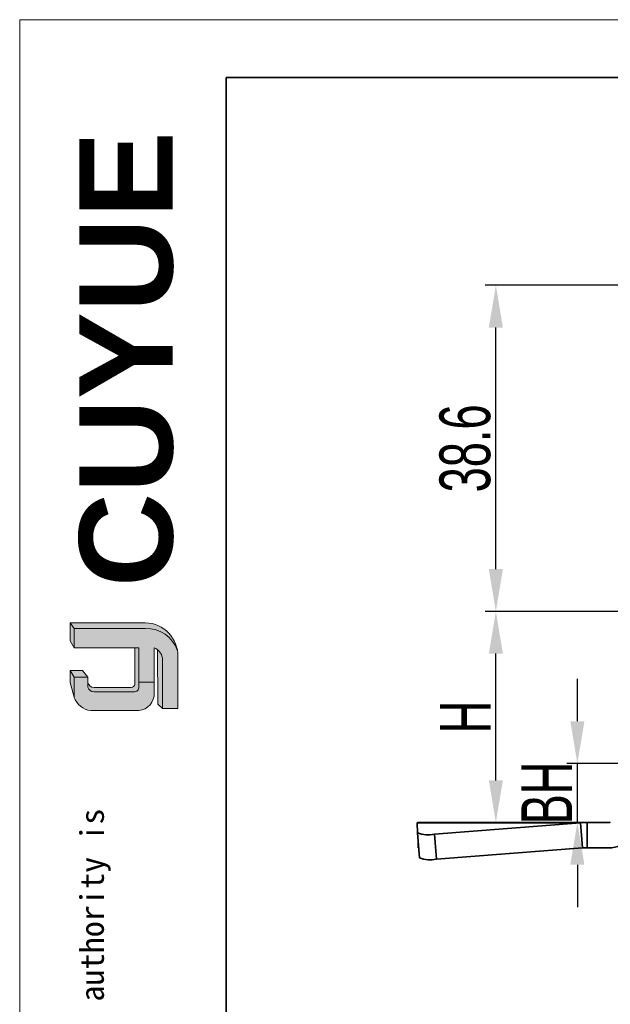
# Model space of a CAD drawing. Header units: millimetres. Extents: x 2555 to 2962, y 1588 to 1875.
# Tile 2 of 11: x 2555 to 2624, y 1759 to 1875. Entities that reach past the tile are written whole.
import ezdxf

# ---------------------------------------------------------------- set-up
doc = ezdxf.new("R2010")
doc.units = ezdxf.units.MM
for name, color, linetype, lineweight in [('0007', 7, 'Continuous', 5), ('实线层', 7, 'Continuous', 25), ('尺寸线层', 3, 'Continuous', 18), ('粗实线层', 7, 'Continuous', 35), ('细实线层', 3, 'Continuous', 18)]:
    doc.layers.add(name, color=color, linetype=linetype, lineweight=lineweight)
doc.styles.add('ARIAL', font='arial.ttf')
doc.styles.get("Standard").update_dxf_attribs({"font": 'arial.ttf'})
doc.styles.add('标准', font='txt', dxfattribs={"width": 0.667})
doc.dimstyles.new('对齐', dxfattribs={"dimtxt": 3, "dimasz": 2.5, "dimexe": 1.25, "dimexo": 0.625, "dimtad": 1, "dimdsep": 46, "dimtxsty": '标准', "dimcen": 2.5, "dimclrd": 3, "dimclre": 3, "dimclrt": 3, "dimadec": 0, "dimazin": 0, "dimtfac": 1, "dimtmove": 0, "dimatfit": 3, "dimfxl": 1, "dimarcsym": 0})

# ---------------------------------------------------------------- blocks, each defined once
blk = doc.blocks.new('*D29')
at = {"layer": 'Defpoints', "color": 0, "transparency": 16777216}
for p in [(2620.478819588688, 1787.45369340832), (2631.67993295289, 1787.45369340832), (2621.638168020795, 1780.45369340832)]:
    blk.add_point(p, dxfattribs=at)
at = {"layer": '尺寸线层', "color": 3, "linetype": 'Continuous', "lineweight": -2, "transparency": 16777216}
for p, q in [((2620.478819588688, 1792.45369340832), (2620.478819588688, 1797.45369340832)), ((2631.05493295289, 1787.45369340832), (2619.228819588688, 1787.45369340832)), ((2620.478819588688, 1780.45369340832), (2620.478819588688, 1787.45369340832)), ((2621.013168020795, 1780.45369340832), (2619.228819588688, 1780.45369340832)), ((2620.478819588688, 1775.45369340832), (2620.478819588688, 1770.45369340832))]:
    blk.add_line(p, q, dxfattribs=at)
at = {"layer": '尺寸线层', "color": 3, "transparency": 16777216}
for points in [[(2619.645486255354, 1792.45369340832), (2621.312152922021, 1792.45369340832), (2620.478819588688, 1787.45369340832)], [(2619.645486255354, 1775.45369340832), (2621.312152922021, 1775.45369340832), (2620.478819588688, 1780.45369340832)]]:
    blk.add_solid(points, dxfattribs=at)
at = {"layer": '尺寸线层', "color": 3, "transparency": 16777216, "insert": (2616.853819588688, 1783.953693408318), "char_height": 6, "attachment_point": 5, "rotation": 90, "style": '标准'}
blk.add_mtext('BH', dxfattribs=at)
blk = doc.blocks.new('*D30')
at = {"layer": 'Defpoints', "color": 0, "transparency": 16777216}
for p in [(2610.83867583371, 1805.45369340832), (2630.538168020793, 1805.45369340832), (2614.938665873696, 1780.45369340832)]:
    blk.add_point(p, dxfattribs=at)
at = {"layer": '尺寸线层', "color": 3, "linetype": 'Continuous', "lineweight": -2, "transparency": 16777216}
for p, q in [((2629.913168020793, 1805.45369340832), (2609.58867583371, 1805.45369340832)), ((2610.83867583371, 1785.45369340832), (2610.83867583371, 1800.45369340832)), ((2614.313665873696, 1780.45369340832), (2609.58867583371, 1780.45369340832))]:
    blk.add_line(p, q, dxfattribs=at)
at = {"layer": '尺寸线层', "color": 3, "transparency": 16777216}
for points in [[(2610.005342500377, 1800.45369340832), (2611.672009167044, 1800.45369340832), (2610.83867583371, 1805.45369340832)], [(2610.005342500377, 1785.45369340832), (2611.672009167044, 1785.45369340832), (2610.83867583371, 1780.45369340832)]]:
    blk.add_solid(points, dxfattribs=at)
at = {"layer": '尺寸线层', "color": 3, "transparency": 16777216, "insert": (2607.21367583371, 1792.953693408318), "char_height": 6, "attachment_point": 5, "rotation": 90, "style": '标准'}
blk.add_mtext('H', dxfattribs=at)
blk = doc.blocks.new('*D20')
at = {"layer": 'Defpoints', "color": 0, "transparency": 16777216}
for p in [(2610.838675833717, 1844.053693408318), (2636.148278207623, 1844.053693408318), (2630.538168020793, 1805.45369340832)]:
    blk.add_point(p, dxfattribs=at)
at = {"layer": '尺寸线层', "color": 3, "linetype": 'Continuous', "lineweight": -2, "transparency": 16777216}
for p, q in [((2635.523278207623, 1844.053693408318), (2609.588675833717, 1844.053693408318)), ((2610.838675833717, 1810.45369340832), (2610.838675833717, 1839.053693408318)), ((2629.913168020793, 1805.45369340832), (2609.588675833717, 1805.45369340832))]:
    blk.add_line(p, q, dxfattribs=at)
at = {"layer": '尺寸线层', "color": 3, "transparency": 16777216}
for points in [[(2610.005342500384, 1839.053693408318), (2611.672009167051, 1839.053693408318), (2610.838675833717, 1844.053693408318)], [(2610.005342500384, 1810.45369340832), (2611.672009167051, 1810.45369340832), (2610.838675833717, 1805.45369340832)]]:
    blk.add_solid(points, dxfattribs=at)
at = {"layer": '尺寸线层', "color": 3, "transparency": 16777216, "insert": (2607.213675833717, 1824.753693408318), "char_height": 6, "attachment_point": 5, "rotation": 90, "style": '标准'}
blk.add_mtext('38.6', dxfattribs=at)

msp = doc.modelspace()

# ---------------------------------------------------------------- hatches: boundary and pattern name
at = {"layer": '实线层'}
h = msp.add_hatch(color=251, dxfattribs=at)
edge = h.paths.add_edge_path(flags=0)
edge.add_line((2560.486033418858, 1804.10434950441), (2560.964752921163, 1803.427590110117))
edge.add_line((2560.964752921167, 1803.427590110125), (2569.403960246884, 1803.427590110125))
edge.add_arc((2569.552935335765, 1799.608058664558), 3.822435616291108, 18.258457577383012, 92.23360366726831, ccw=False)
edge.add_arc((2569.300850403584, 1800.172305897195), 3.933395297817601, 9.265836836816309, 88.49787900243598)
edge.add_line((2569.403960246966, 1804.10434950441), (2560.48603341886, 1804.10434950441))
h = msp.add_hatch(color=254, dxfattribs=at)
h.paths.add_polyline_path([(2560.486033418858, 1797.017998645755), (2560.964752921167, 1795.298865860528), (2560.964752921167, 1797.662570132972), (2560.486033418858, 1798.475503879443)], flags=0)
h.paths.add_polyline_path([(2560.964752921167, 1801.124826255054), (2560.964752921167, 1803.427590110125), (2560.486033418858, 1804.10434950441), (2560.486033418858, 1801.973670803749)], flags=0)
h = msp.add_hatch(color=251, dxfattribs=at)
edge = h.paths.add_edge_path(flags=0)
edge.add_line((2567.708133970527, 1796.457312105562), (2563.306028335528, 1796.457312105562))
edge.add_arc((2563.304457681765, 1797.209547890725), 0.7522374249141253, 193.8962338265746, 270.1196323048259, ccw=False)
edge.add_line((2562.574236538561, 1797.028887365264), (2562.574236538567, 1796.486405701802))
edge.add_arc((2563.304457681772, 1796.66706622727), 0.7522374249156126, 193.8962338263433, 270.1196323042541)
edge.add_line((2563.306028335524, 1795.914830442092), (2568.03541449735, 1795.9148304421))
edge.add_arc((2568.0576275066, 1796.458375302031), 0.5439985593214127, 267.659799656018, 364.9883187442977)
edge.add_line((2568.599565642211, 1796.505677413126), (2568.599565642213, 1801.124826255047))
edge.add_line((2568.599565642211, 1801.124826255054), (2568.141622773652, 1801.124826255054))
edge.add_line((2568.14162277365, 1801.124826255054), (2568.14162277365, 1796.804495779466))
edge.add_arc((2567.721591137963, 1796.884725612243), 0.427625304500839, 268.1966309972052, 349.18624476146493, ccw=False)
h = msp.add_hatch(color=251, dxfattribs=at)
edge = h.paths.add_edge_path(flags=0)
edge.add_line((2570.854852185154, 1794.453387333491), (2571.387723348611, 1793.969194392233))
edge.add_line((2571.387723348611, 1793.969194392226), (2571.387723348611, 1799.976288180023))
edge.add_arc((2569.960219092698, 1799.756204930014), 1.444370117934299, 8.764480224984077, 53.88699480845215)
edge.add_line((2570.811501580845, 1800.923048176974), (2570.854852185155, 1794.453387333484))
msp.add_hatch(color=251, dxfattribs=at).paths.add_polyline_path([(2562.574236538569, 1797.662570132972), (2561.956547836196, 1798.475503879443), (2560.486033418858, 1798.475503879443), (2560.964752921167, 1797.662570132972)], flags=0)
h = msp.add_hatch(color=30, dxfattribs=at)
edge = h.paths.add_edge_path(flags=0)
edge.add_arc((2563.30445768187, 1796.667066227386), 0.7522374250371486, 193.8962338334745, 270.11963231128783, ccw=False)
edge.add_line((2562.574236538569, 1796.486405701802), (2562.574236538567, 1797.662570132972))
edge.add_line((2562.574236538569, 1797.662570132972), (2560.964752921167, 1797.662570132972))
edge.add_line((2560.964752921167, 1797.662570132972), (2560.964752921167, 1795.298865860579))
edge.add_arc((2563.184621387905, 1796.039496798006), 2.340160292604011, 198.4506221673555, 263.4013944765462)
edge.add_line((2562.915706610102, 1793.714838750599), (2568.599565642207, 1793.714838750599))
edge.add_arc((2568.413019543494, 1795.71724575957), 2.011077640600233, 275.3223660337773, 362.7233690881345)
edge.add_line((2570.421825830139, 1795.8127998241), (2570.421825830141, 1797.072957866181))
edge.add_line((2570.421825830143, 1797.072957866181), (2568.599565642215, 1797.072957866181))
edge.add_line((2568.599565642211, 1797.072957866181), (2568.599565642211, 1796.505677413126))
edge.add_arc((2568.0576275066, 1796.458375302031), 0.5439985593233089, -92.34020034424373, 4.988318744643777, ccw=False)
edge.add_line((2568.035414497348, 1795.914830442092), (2563.306028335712, 1795.914830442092))
at = {"layer": '尺寸线层'}
h = msp.add_hatch(color=179, dxfattribs=at)
edge = h.paths.add_edge_path(flags=0)
edge.add_line((2569.403960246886, 1803.427590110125), (2560.964752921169, 1803.427590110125))
edge.add_line((2560.964752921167, 1803.427590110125), (2560.964752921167, 1801.124826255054))
edge.add_line((2560.964752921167, 1801.124826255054), (2568.599565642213, 1801.124826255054))
edge.add_line((2568.599565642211, 1801.124826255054), (2568.599565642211, 1797.072957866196))
edge.add_line((2568.599565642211, 1797.072957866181), (2570.421825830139, 1797.072957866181))
edge.add_line((2570.421825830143, 1797.072957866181), (2570.421825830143, 1801.12482625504))
edge.add_arc((2569.960218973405, 1799.756204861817), 1.444370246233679, 8.764482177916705, 71.36184450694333, ccw=False)
edge.add_line((2571.387723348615, 1799.976288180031), (2571.387723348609, 1793.969194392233))
edge.add_line((2571.387723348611, 1793.969194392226), (2573.233679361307, 1793.969194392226))
edge.add_line((2573.233679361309, 1793.969194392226), (2573.233679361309, 1800.105559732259))
edge.add_arc((2569.300851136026, 1800.17230588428), 3.933394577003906, 359.0276957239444, 369.2658387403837)
edge.add_arc((2569.552935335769, 1799.608058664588), 3.822435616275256, 18.25845757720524, 92.23360366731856)

# ---------------------------------------------------------------- linework, layer by layer
at = {"layer": '0007'}
for p, q in [((2560.486033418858, 1804.10434950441), (2569.403960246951, 1804.10434950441)), ((2560.486033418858, 1801.973670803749), (2560.486033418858, 1804.10434950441)), ((2560.964752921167, 1803.427590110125), (2560.486033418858, 1804.10434950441)), ((2560.964752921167, 1803.427590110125), (2569.403960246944, 1803.427590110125)), ((2560.964752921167, 1801.124826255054), (2560.964752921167, 1803.427590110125)), ((2560.964752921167, 1801.124826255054), (2560.486033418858, 1801.973670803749)), ((2568.599565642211, 1801.124826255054), (2560.964752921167, 1801.124826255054)), ((2568.14162277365, 1796.804495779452), (2568.14162277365, 1801.124826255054)), ((2568.599565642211, 1796.505677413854), (2568.599565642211, 1801.124826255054)), ((2570.421825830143, 1795.812799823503), (2570.421825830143, 1801.124826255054)), ((2570.854852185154, 1794.453387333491), (2570.811501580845, 1800.923048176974)), ((2571.387723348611, 1793.969194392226), (2571.387723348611, 1799.976288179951)), ((2573.233679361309, 1793.969194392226), (2573.233679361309, 1800.105559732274)), ((2560.486033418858, 1797.017998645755), (2560.486033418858, 1798.475503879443)), ((2561.956547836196, 1798.475503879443), (2560.486033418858, 1798.475503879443)), ((2560.964752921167, 1797.662570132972), (2560.486033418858, 1798.475503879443)), ((2562.574236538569, 1797.662570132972), (2561.956547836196, 1798.475503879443)), ((2560.964752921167, 1795.298865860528), (2560.964752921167, 1797.662570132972)), ((2562.574236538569, 1797.662570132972), (2560.964752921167, 1797.662570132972)), ((2562.574236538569, 1796.486405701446), (2562.574236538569, 1797.662570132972)), ((2560.964752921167, 1795.298865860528), (2560.486033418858, 1797.017998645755)), ((2567.708133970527, 1796.457312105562), (2563.306028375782, 1796.457312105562)), ((2568.599565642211, 1797.072957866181), (2570.421825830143, 1797.072957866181)), ((2568.035414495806, 1795.914830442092), (2563.306028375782, 1795.914830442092)), ((2571.387723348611, 1793.969194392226), (2570.854852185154, 1794.453387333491)), ((2573.233679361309, 1793.969194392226), (2571.387723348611, 1793.969194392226)), ((2568.599565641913, 1793.714838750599), (2562.915706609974, 1793.714838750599))]:
    msp.add_line(p, q, dxfattribs=at)
for centre, radius, start, end in [((2569.300850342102, 1800.172305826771), 3.933395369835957, 359.02769675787, 88.4978781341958), ((2569.552935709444, 1799.608059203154), 3.822435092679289, 18.24249939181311, 92.23360957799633), ((2569.960218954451, 1799.756204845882), 1.444370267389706, 8.764482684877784, 71.36184399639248), ((2563.304457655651, 1797.209547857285), 0.7522373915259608, 193.8962318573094, 270.1196373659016), ((2563.304457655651, 1796.66706619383), 0.7522373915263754, 193.8962318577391, 270.1196373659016), ((2567.721591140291, 1796.884725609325), 0.4276253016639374, 268.1966306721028, 349.186245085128), ((2568.057627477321, 1796.458375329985), 0.5439985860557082, 267.6598026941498, 4.988315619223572), ((2563.184621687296, 1796.039497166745), 2.340160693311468, 198.4506284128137, 263.4013882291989), ((2568.413019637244, 1795.717245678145), 2.011077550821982, 275.3223635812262, 2.723371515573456)]:
    msp.add_arc(centre, radius, start, end, dxfattribs=at)
at = {"layer": '粗实线层'}
for p, q in [((2601.524687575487, 1780.405078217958), (2601.638168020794, 1780.453693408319)), ((2601.524687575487, 1780.405078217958), (2620.847589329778, 1780.405078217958)), ((2601.56908885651, 1779.246916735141), (2601.524687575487, 1780.405078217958)), ((2621.638168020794, 1780.453693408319), (2601.638168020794, 1780.453693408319)), ((2620.847589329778, 1780.405078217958), (2603.575222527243, 1779.086926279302)), ((2621.638168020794, 1780.453693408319), (2620.847589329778, 1780.405078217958)), ((2620.847589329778, 1780.405078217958), (2621.075868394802, 1777.450654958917)), ((2621.638168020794, 1780.453693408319), (2621.638168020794, 1777.453693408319)), ((2624.220789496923, 1780.453693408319), (2621.638168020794, 1780.453693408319)), ((2601.797367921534, 1776.292493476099), (2601.56908885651, 1779.246916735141)), ((2603.803501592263, 1776.132503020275), (2603.575222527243, 1779.086926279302)), ((2601.638168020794, 1777.453693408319), (2601.638168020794, 1778.352883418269)), ((2601.638168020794, 1777.453693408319), (2601.707788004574, 1777.451850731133)), ((2621.075868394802, 1777.450654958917), (2603.803501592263, 1776.132503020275)), ((2621.075868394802, 1777.450654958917), (2621.638168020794, 1777.453693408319)), ((2624.220789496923, 1777.453693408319), (2621.638168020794, 1777.453693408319))]:
    msp.add_line(p, q, dxfattribs=at)
msp.add_lwpolyline([(2578.947600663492, 1868.644890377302), (2954.746765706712, 1868.644890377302), (2954.746765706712, 1592.744835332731), (2578.947600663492, 1592.744835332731)], close=True, dxfattribs=at)
for centre, radius, start, end in [((2624.220789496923, 1780.653693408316), 0.2000000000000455, 270, 320.0000000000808), ((2602.830582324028, 1782.407354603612), 3.402900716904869, 248.2405134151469, 282.6400368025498), ((2624.220789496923, 1780.653693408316), 3.200000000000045, 270, 320.0000000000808), ((2603.058861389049, 1779.452931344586), 3.402900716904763, 248.2405134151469, 282.6400368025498)]:
    msp.add_arc(centre, radius, start, end, dxfattribs=at)
at = {"layer": '细实线层'}
msp.add_lwpolyline([(2554.514468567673, 1875.49818313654), (2961.60005846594, 1875.49818313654), (2961.60005846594, 1587.659887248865), (2554.514468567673, 1587.659887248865)], close=True, dxfattribs=at)

# ---------------------------------------------------------------- texts
at = {"layer": '粗实线层', "color": 49, "insert": (2561.556370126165, 1808.321243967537), "char_height": 11.04, "width": 46.65559969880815, "attachment_point": 1, "rotation": 90, "style": 'ARIAL'}
msp.add_mtext('{\\farial|b1|i0|c0|p34;CUYUE}', dxfattribs=at)
at = {"layer": '粗实线层', "color": 3, "insert": (2557.00102778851, 1622.134192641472), "char_height": 2.799701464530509, "width": 164.4825418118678, "attachment_point": 1, "rotation": 90}
msp.add_mtext('{\\fSimHei|b0|i0|c134|p49;We reserve all rights in this document and in the information contained therein,reproduction,use or disclosure to third parties without express authority is strictly forbidden. copyright 2023CUYUE}', dxfattribs=at)

# ---------------------------------------------------------------- dimensions: what is measured, and where the dimension line sits
at = {"layer": '尺寸线层'}
dim = msp.add_linear_dim(base=(2610.838675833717, 1844.053693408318), p1=(2630.538168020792, 1805.453693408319), p2=(2636.148278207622, 1844.053693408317), angle=270, dimstyle='对齐', override={"dimtxt": 6, "dimasz": 5, "dimarcsym": 1}, dxfattribs=at)
dim.commit()
dim.dimension.update_dxf_attribs({"geometry": '*D20', "text_midpoint": (2607.213675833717, 1824.753693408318)})
for base, p1, p2, text, picture, middle in [((2610.83867583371, 1805.45369340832), (2614.938665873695, 1780.453693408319), (2630.538168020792, 1805.453693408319), 'H', '*D30', (2607.21367583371, 1792.953693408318)), ((2620.478819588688, 1787.45369340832), (2621.638168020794, 1780.453693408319), (2631.679932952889, 1787.453693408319), 'BH', '*D29', (2616.853819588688, 1783.953693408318))]:
    dim = msp.add_linear_dim(base=base, p1=p1, p2=p2, angle=270, text=text, dimstyle='对齐', override={"dimtxt": 6, "dimasz": 5, "dimarcsym": 1}, dxfattribs=at)
    dim.commit()
    dim.dimension.update_dxf_attribs({"geometry": picture, "text_midpoint": middle})

doc.saveas('drawing.dxf')
